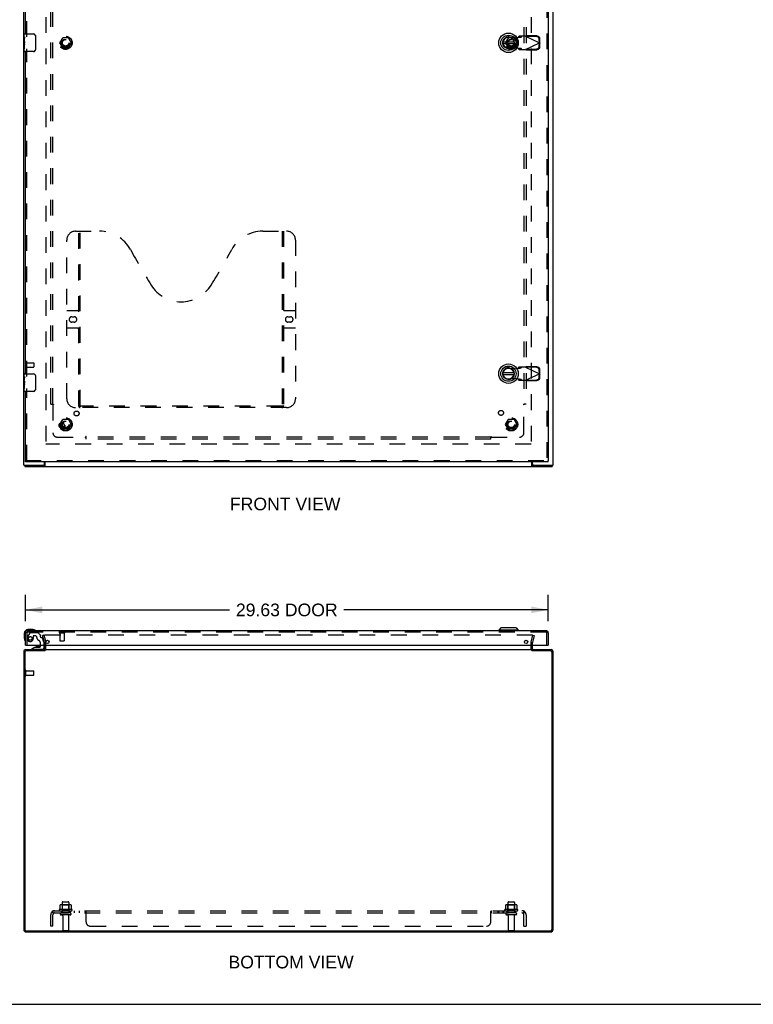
# Model space of a CAD drawing. Header units: inches. Extents: x 0 to 162, y 0 to 105.
# Tile 2 of 4: x 39 to 81, y 0 to 56. Entities that reach past the tile are written whole.
import ezdxf

# ---------------------------------------------------------------- set-up
doc = ezdxf.new("R2010")
doc.units = ezdxf.units.IN
doc.header["$LTSCALE"] = 8.904762
doc.header["$MEASUREMENT"] = 0
doc.linetypes.add('HIDDEN', pattern=[0.2, 0.1, -0.1])
doc.layers.get('0').update_dxf_attribs({"linetype": 'CONTINUOUS'})
for name, color, linetype in [('DEFAULT_2', 8, 'HIDDEN'), ('DIMENSIONS', 7, 'CONTINUOUS'), ('DOOR_ASSEMBLY', 7, 'CONTINUOUS'), ('SUBPANEL', 7, 'CONTINUOUS')]:
    doc.layers.add(name, color=color, linetype=linetype)
doc.styles.get("Standard").update_dxf_attribs({"font": 'arial.ttf'})
doc.dimstyles.new('DIMSTYLE_1', dxfattribs={"dimtxt": 0.714286, "dimasz": 0.952381, "dimexe": 0.09, "dimexo": 0.07, "dimgap": 0.0375, "dimtad": 0, "dimtih": 1, "dimtoh": 1, "dimzin": 4, "dimdsep": 46, "dimtxsty": 'Standard', "dimblk": '_FILLED', "dimblk1": '_FILLED', "dimblk2": '_FILLED', "dimcen": 0.09, "dimadec": 3, "dimazin": 1, "dimtfac": 1, "dimtdec": 3, "dimtofl": 0, "dimtmove": 0, "dimatfit": 3, "dimldrblk": '_FILLED', "dimfxl": 0, "dimtolj": 1, "dimtzin": 4, "dimarcsym": 0})

# ---------------------------------------------------------------- blocks, each defined once
blk = doc.blocks.new('_FILLED')
at = {"color": 0, "linetype": 'ByBlock'}
blk.add_solid([(0, 0), (-1, 0.2), (-1, -0.2)], dxfattribs=at)
blk = doc.blocks.new('*D5')
at = {"layer": 'DIMENSIONS', "color": 2, "linetype": 'Continuous'}
for p, q in [((39.704, 21.72), (39.704, 23.208)), ((69.329, 21.72), (69.329, 23.208)), ((39.704, 22.351), (51.278, 22.351)), ((69.329, 22.351), (57.755, 22.351))]:
    blk.add_line(p, q, dxfattribs=at)
at = {"layer": 'DIMENSIONS', "color": 2, "linetype": 'Continuous', "xscale": 0.9523809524, "yscale": 0.9523809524, "zscale": 0.9523809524, "rotation": 180}
blk.add_blockref('_FILLED', (39.704, 22.351), dxfattribs=at)
at = {"layer": 'DIMENSIONS', "color": 2, "linetype": 'Continuous', "xscale": 0.9523809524, "yscale": 0.9523809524, "zscale": 0.9523809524}
blk.add_blockref('_FILLED', (69.329, 22.351), dxfattribs=at)
at = {"layer": 'DIMENSIONS', "color": 2, "linetype": 'Continuous', "insert": (54.516, 22.708), "char_height": 0.7143, "width": 5.76208, "attachment_point": 2, "line_spacing_factor": 0.9}
blk.add_mtext('29.63 DOOR', dxfattribs=at)

msp = doc.modelspace()

# ---------------------------------------------------------------- linework, layer by layer
at = {"color": 3, "linetype": 'Continuous'}
for p, q in [((39.609, 30.561), (39.609, 78.411)), ((69.609, 30.561), (69.609, 78.411)), ((40.784, 30.621), (40.784, 30.736)), ((40.811, 30.736), (40.811, 30.517)), ((68.407, 30.517), (68.407, 30.736)), ((68.434, 30.621), (68.434, 30.736)), ((39.609, 30.561), (40.724, 30.561)), ((39.672, 30.486), (69.546, 30.486)), ((68.494, 30.561), (69.609, 30.561)), ((39.726, 20.103), (40.784, 20.103)), ((40.784, 20.145), (40.784, 20.346)), ((40.811, 20.103), (68.407, 20.103)), ((68.434, 20.145), (68.434, 20.346)), ((68.434, 20.103), (69.492, 20.103)), ((39.609, 19.986), (39.609, 4.239)), ((39.672, 19.96), (39.672, 4.246)), ((40.786, 20.04), (39.752, 20.04)), ((69.466, 20.04), (68.432, 20.04)), ((69.546, 4.246), (69.546, 19.96)), ((69.609, 4.239), (69.609, 19.986)), ((39.745, 4.103), (69.473, 4.103)), ((39.752, 4.166), (69.466, 4.166))]:
    msp.add_line(p, q, dxfattribs=at)
at = {"color": 7, "linetype": 'Continuous'}
for p, q in [((39.672, 30.561), (39.672, 30.486)), ((40.786, 30.561), (40.724, 30.561)), ((40.786, 30.561), (40.786, 30.486)), ((68.494, 30.561), (68.432, 30.561)), ((68.432, 30.561), (68.432, 30.486)), ((69.546, 30.561), (69.546, 30.486)), ((68.434, 20.04), (68.434, 20.103)), ((0, 0), (161.905, 0))]:
    msp.add_line(p, q, dxfattribs=at)
for points in [[(40.795, 30.566), (40.794, 30.565), (40.792, 30.564), (40.791, 30.563), (40.79, 30.562), (40.789, 30.562), (40.788, 30.561), (40.787, 30.561), (40.786, 30.561)], [(40.811, 30.572), (40.81, 30.572), (40.809, 30.573), (40.808, 30.573), (40.807, 30.573), (40.806, 30.573), (40.804, 30.572), (40.803, 30.572), (40.802, 30.571), (40.8, 30.57), (40.799, 30.57), (40.798, 30.569), (40.797, 30.568), (40.795, 30.566)], [(68.407, 30.572), (68.408, 30.572), (68.409, 30.573), (68.41, 30.573), (68.411, 30.573), (68.412, 30.573), (68.414, 30.572), (68.415, 30.572), (68.416, 30.571), (68.417, 30.57), (68.419, 30.57), (68.42, 30.569), (68.421, 30.568)], [(68.421, 30.568), (68.423, 30.566), (68.424, 30.565), (68.425, 30.564), (68.426, 30.563), (68.428, 30.562), (68.429, 30.562), (68.43, 30.561), (68.431, 30.561), (68.432, 30.561)]]:
    msp.add_lwpolyline(points, dxfattribs=at)
at = {"color": 3, "linetype": 'Continuous'}
for points in [[(40.811, 30.517), (40.81, 30.515), (40.808, 30.514), (40.807, 30.512), (40.806, 30.51), (40.804, 30.507), (40.803, 30.505), (40.802, 30.503), (40.801, 30.5), (40.799, 30.498), (40.798, 30.496), (40.797, 30.494), (40.796, 30.492), (40.794, 30.491), (40.793, 30.489), (40.791, 30.488), (40.79, 30.487), (40.789, 30.487), (40.788, 30.486), (40.787, 30.486), (40.786, 30.486)], [(68.407, 30.517), (68.408, 30.515), (68.41, 30.514), (68.411, 30.512), (68.412, 30.51), (68.413, 30.507), (68.415, 30.505), (68.416, 30.503), (68.417, 30.5), (68.419, 30.498), (68.42, 30.496), (68.421, 30.494), (68.422, 30.492), (68.424, 30.491), (68.425, 30.489), (68.426, 30.488), (68.428, 30.487), (68.429, 30.487), (68.43, 30.486), (68.431, 30.486), (68.432, 30.486)]]:
    msp.add_lwpolyline(points, dxfattribs=at)
for centre, radius, start, end in [((40.724, 30.621), 0.06, 270, 360), ((68.494, 30.621), 0.06, 180, 270), ((39.726, 19.986), 0.117, 90, 180), ((40.742, 20.145), 0.042, 270, 360), ((68.476, 20.145), 0.042, 180, 270), ((69.492, 19.986), 0.117, 0, 90), ((39.752, 19.96), 0.08, 90, 180), ((69.466, 19.96), 0.08, 0, 90), ((39.745, 4.239), 0.136, 180, 270), ((39.752, 4.246), 0.08, 180, 270), ((69.466, 4.246), 0.08, 270, 360), ((69.473, 4.239), 0.136, 270, 360)]:
    msp.add_arc(centre, radius, start, end, dxfattribs=at)
at = {"layer": 'DEFAULT_2', "color": 8, "linetype": 'HIDDEN'}
for p, q in [((40.859, 77.311), (40.859, 31.661)), ((68.359, 77.311), (68.359, 31.661)), ((41.666, 54.491), (41.821, 54.759)), ((42.138, 54.764), (41.829, 54.764)), ((42.147, 54.759), (42.301, 54.491)), ((66.916, 54.491), (67.071, 54.759)), ((67.388, 54.764), (67.079, 54.764)), ((67.397, 54.759), (67.551, 54.491)), ((41.821, 54.214), (41.666, 54.481)), ((42.138, 54.209), (41.829, 54.209)), ((42.301, 54.481), (42.147, 54.214)), ((67.071, 54.214), (66.916, 54.481)), ((67.388, 54.209), (67.079, 54.209)), ((67.551, 54.481), (67.397, 54.214)), ((39.684, 36.378), (39.684, 36.094)), ((39.727, 36.378), (39.727, 36.094)), ((39.727, 36.36), (40.174, 36.36)), ((40.184, 36.35), (40.184, 36.122)), ((39.727, 36.112), (40.174, 36.112)), ((41.666, 32.866), (41.821, 33.134)), ((42.138, 33.139), (41.829, 33.139)), ((42.147, 33.134), (42.301, 32.866)), ((66.916, 32.866), (67.071, 33.134)), ((67.388, 33.139), (67.079, 33.139)), ((67.397, 33.134), (67.551, 32.866)), ((41.821, 32.589), (41.666, 32.856)), ((42.138, 32.584), (41.829, 32.584)), ((42.301, 32.856), (42.147, 32.589)), ((67.071, 32.589), (66.916, 32.856)), ((67.388, 32.584), (67.079, 32.584)), ((67.551, 32.856), (67.397, 32.589)), ((68.357, 31.736), (40.861, 31.736)), ((40.752, 20.915), (40.68, 20.896)), ((40.783, 20.51), (40.68, 20.896)), ((40.752, 20.915), (40.856, 20.529)), ((68.434, 20.915), (40.784, 20.915)), ((68.362, 20.529), (68.466, 20.915)), ((68.538, 20.896), (68.435, 20.51)), ((68.466, 20.915), (68.538, 20.896)), ((40.784, 20.346), (40.784, 20.503)), ((40.859, 20.145), (40.859, 20.503)), ((68.359, 20.145), (68.359, 20.503)), ((68.434, 20.346), (68.434, 20.503)), ((39.684, 18.636), (39.684, 18.92)), ((39.727, 18.636), (39.727, 18.92)), ((39.727, 18.902), (40.174, 18.902)), ((39.727, 18.654), (40.174, 18.654)), ((40.184, 18.664), (40.184, 18.892)), ((41.665, 5.618), (41.665, 5.399)), ((42.24, 5.639), (41.728, 5.639)), ((41.8, 5.619), (41.78, 5.639)), ((41.796, 5.773), (41.796, 5.178)), ((41.8, 5.323), (41.8, 5.619)), ((42.167, 5.619), (41.8, 5.619)), ((41.826, 5.803), (42.141, 5.803)), ((42.167, 5.619), (42.187, 5.639)), ((42.167, 5.323), (42.167, 5.619)), ((42.171, 5.773), (42.171, 5.178)), ((42.303, 5.618), (42.303, 5.399)), ((66.915, 5.618), (66.915, 5.399)), ((67.49, 5.639), (66.978, 5.639)), ((67.05, 5.619), (67.03, 5.639)), ((67.046, 5.773), (67.046, 5.178)), ((67.417, 5.619), (67.05, 5.619)), ((67.05, 5.323), (67.05, 5.619)), ((67.076, 5.803), (67.391, 5.803)), ((67.417, 5.619), (67.437, 5.639)), ((67.417, 5.323), (67.417, 5.619)), ((67.421, 5.773), (67.421, 5.178)), ((67.553, 5.618), (67.553, 5.399)), ((42.34, 5.373), (41.628, 5.373)), ((41.65, 5.303), (42.318, 5.303)), ((42.241, 5.178), (41.726, 5.178)), ((42.241, 5.068), (41.726, 5.068)), ((41.8, 5.323), (41.78, 5.303)), ((42.167, 5.323), (41.8, 5.323)), ((42.167, 5.323), (42.187, 5.303)), ((67.59, 5.373), (66.878, 5.373)), ((66.9, 5.303), (67.568, 5.303)), ((67.491, 5.178), (66.976, 5.178)), ((67.491, 5.068), (66.976, 5.068)), ((67.05, 5.323), (67.03, 5.303)), ((67.417, 5.323), (67.05, 5.323)), ((67.417, 5.323), (67.437, 5.303)), ((41.819, 5.005), (41.819, 4.208)), ((42.149, 5.005), (42.149, 4.208)), ((67.069, 5.005), (67.069, 4.208)), ((67.399, 5.005), (67.399, 4.208)), ((41.849, 4.178), (42.119, 4.178)), ((67.099, 4.178), (67.369, 4.178))]:
    msp.add_line(p, q, dxfattribs=at)
for points in [[(40.784, 20.915), (40.782, 20.915), (40.78, 20.915), (40.778, 20.915), (40.776, 20.914), (40.775, 20.913), (40.773, 20.913), (40.772, 20.912), (40.77, 20.911), (40.769, 20.909), (40.768, 20.908), (40.767, 20.907), (40.766, 20.905), (40.765, 20.903), (40.764, 20.902), (40.764, 20.9), (40.764, 20.898), (40.764, 20.897), (40.764, 20.896)], [(40.764, 20.896), (40.764, 20.895), (40.764, 20.893), (40.764, 20.891)], [(68.452, 20.905), (68.451, 20.907), (68.45, 20.908), (68.449, 20.909), (68.448, 20.911), (68.446, 20.912), (68.445, 20.913), (68.443, 20.913), (68.441, 20.914), (68.44, 20.915), (68.438, 20.915), (68.436, 20.915), (68.434, 20.915)], [(68.452, 20.905), (68.453, 20.903), (68.453, 20.902), (68.454, 20.9), (68.454, 20.898), (68.454, 20.897), (68.454, 20.896)], [(68.454, 20.896), (68.454, 20.895), (68.454, 20.893), (68.454, 20.891)], [(41.671, 5.627), (41.67, 5.626), (41.668, 5.625), (41.667, 5.624), (41.666, 5.622), (41.666, 5.621), (41.665, 5.619), (41.665, 5.618)], [(42.297, 5.627), (42.298, 5.626), (42.3, 5.625), (42.301, 5.624), (42.302, 5.622), (42.302, 5.621), (42.303, 5.619), (42.303, 5.618)], [(66.921, 5.627), (66.92, 5.626), (66.918, 5.625), (66.917, 5.624), (66.916, 5.622), (66.916, 5.621), (66.915, 5.619), (66.915, 5.618)], [(67.547, 5.627), (67.548, 5.626), (67.55, 5.625), (67.551, 5.624), (67.552, 5.622), (67.552, 5.621), (67.553, 5.619), (67.553, 5.618)], [(41.665, 5.399), (41.665, 5.398), (41.665, 5.397), (41.664, 5.396), (41.664, 5.395), (41.664, 5.394), (41.663, 5.394), (41.663, 5.393), (41.663, 5.393), (41.662, 5.393), (41.662, 5.392), (41.662, 5.392), (41.661, 5.392), (41.661, 5.391), (41.661, 5.391), (41.661, 5.391), (41.66, 5.391), (41.66, 5.391), (41.66, 5.391)], [(42.308, 5.391), (42.308, 5.391), (42.308, 5.391), (42.307, 5.391), (42.307, 5.391), (42.307, 5.391), (42.306, 5.392), (42.306, 5.392), (42.306, 5.392), (42.305, 5.393), (42.305, 5.393), (42.305, 5.393), (42.304, 5.394), (42.304, 5.394), (42.304, 5.395), (42.303, 5.396), (42.303, 5.397), (42.303, 5.398), (42.303, 5.399)], [(66.915, 5.399), (66.915, 5.398), (66.915, 5.397), (66.914, 5.396), (66.914, 5.395), (66.914, 5.394), (66.913, 5.394), (66.913, 5.393), (66.913, 5.393), (66.912, 5.393), (66.912, 5.392), (66.912, 5.392), (66.911, 5.392), (66.911, 5.391), (66.911, 5.391), (66.911, 5.391), (66.91, 5.391), (66.91, 5.391), (66.91, 5.391)], [(67.558, 5.391), (67.558, 5.391), (67.558, 5.391), (67.557, 5.391), (67.557, 5.391), (67.557, 5.391), (67.556, 5.392), (67.556, 5.392), (67.556, 5.392), (67.555, 5.393), (67.555, 5.393), (67.555, 5.393), (67.554, 5.394), (67.554, 5.394), (67.554, 5.395), (67.553, 5.396), (67.553, 5.397), (67.553, 5.398), (67.553, 5.399)]]:
    msp.add_lwpolyline(points, dxfattribs=at)
for centre, radius in [((41.984, 54.486), 0.372), ((41.984, 54.486), 0.356), ((41.984, 54.486), 0.204), ((67.234, 54.486), 0.372), ((67.234, 54.486), 0.356), ((67.234, 54.486), 0.204), ((41.984, 54.486), 0.183), ((67.234, 54.486), 0.183), ((41.984, 32.861), 0.372), ((41.984, 32.861), 0.356), ((41.984, 32.861), 0.204), ((41.984, 32.861), 0.183), ((67.234, 32.861), 0.372), ((67.234, 32.861), 0.356), ((67.234, 32.861), 0.204), ((67.234, 32.861), 0.183)]:
    msp.add_circle(centre, radius, dxfattribs=at)
for centre, radius, start, end in [((41.829, 54.754), 0.01, 90.0113, 149.988), ((42.138, 54.754), 0.01, 30.0108, 89.9876), ((67.079, 54.754), 0.01, 90.0113, 149.988), ((67.388, 54.754), 0.01, 30.0108, 89.9876), ((41.675, 54.486), 0.01, 150.0117, 209.9873), ((41.829, 54.219), 0.01, 210.0108, 269.9876), ((42.138, 54.219), 0.01, 270.0113, 329.988), ((42.293, 54.486), 0.01, 330.0117, 29.9873), ((66.925, 54.486), 0.01, 150.0117, 209.9873), ((67.079, 54.219), 0.01, 210.0108, 269.9876), ((67.388, 54.219), 0.01, 270.0113, 329.988), ((67.543, 54.486), 0.01, 330.0117, 29.9873), ((39.705, 36.378), 0.0215, 0, 180), ((40.174, 36.35), 0.01, 0, 90), ((39.705, 36.094), 0.0215, 180, 360), ((40.174, 36.122), 0.01, 270, 360), ((41.829, 33.129), 0.01, 90.0113, 149.988), ((42.138, 33.129), 0.01, 30.0108, 89.9876), ((67.079, 33.129), 0.01, 90.0113, 149.988), ((67.388, 33.129), 0.01, 30.0108, 89.9876), ((41.675, 32.861), 0.01, 150.0117, 209.9873), ((41.829, 32.594), 0.01, 210.0108, 269.9876), ((42.138, 32.594), 0.01, 270.0113, 329.988), ((42.293, 32.861), 0.01, 330.0117, 29.9873), ((66.925, 32.861), 0.01, 150.0117, 209.9873), ((67.079, 32.594), 0.01, 210.0108, 269.9876), ((67.388, 32.594), 0.01, 270.0113, 329.988), ((67.543, 32.861), 0.01, 330.0117, 29.9873), ((40.759, 20.503), 0.025, 0, 15), ((40.742, 20.145), 0.117, 303.0998, 360), ((40.759, 20.503), 0.1, 0, 15), ((68.459, 20.503), 0.1, 165, 180), ((68.476, 20.145), 0.117, 180, 236.9002), ((68.459, 20.503), 0.025, 165, 180), ((39.705, 18.92), 0.0215, 360, 180), ((39.705, 18.636), 0.0215, 180, 0), ((40.174, 18.892), 0.01, 360, 90), ((40.174, 18.664), 0.01, 270, 0), ((41.728, 5.498), 0.141, 90, 113.95), ((41.826, 5.773), 0.03, 90, 180), ((42.141, 5.773), 0.03, 0, 90), ((42.24, 5.498), 0.141, 66.05, 90), ((66.978, 5.498), 0.141, 90, 113.95), ((67.076, 5.773), 0.03, 90, 180), ((67.391, 5.773), 0.03, 0, 90), ((67.49, 5.498), 0.141, 66.05, 90), ((41.65, 5.341), 0.0384, 124.4497, 270), ((41.984, 4.773), 0.698, 117.6814, 120.6631), ((41.726, 5.123), 0.055, 90, 270), ((41.756, 5.005), 0.0625, 0, 90), ((42.211, 5.005), 0.0625, 90, 180), ((42.241, 5.123), 0.055, 270, 90), ((41.984, 4.773), 0.698, 59.3369, 62.3186), ((42.318, 5.341), 0.0384, 270, 55.5503), ((66.9, 5.341), 0.0384, 124.4497, 270), ((67.234, 4.773), 0.698, 117.6814, 120.6631), ((66.976, 5.123), 0.055, 90, 270), ((67.006, 5.005), 0.0625, 0, 90), ((67.461, 5.005), 0.0625, 90, 180), ((67.491, 5.123), 0.055, 270, 90), ((67.234, 4.773), 0.698, 59.3369, 62.3186), ((67.568, 5.341), 0.0384, 270, 55.5503), ((41.849, 4.208), 0.03, 180, 270), ((42.119, 4.208), 0.03, 270, 360), ((67.099, 4.208), 0.03, 180, 270), ((67.369, 4.208), 0.03, 270, 360)]:
    msp.add_arc(centre, radius, start, end, dxfattribs=at)
at = {"layer": 'DOOR_ASSEMBLY', "color": 8, "linetype": 'HIDDEN'}
for p, q in [((69.254, 78.161), (69.254, 30.811)), ((39.779, 54.831), (39.779, 73.391)), ((67.139, 54.815), (67.433, 54.762)), ((67.433, 54.762), (67.63, 54.8)), ((67.63, 54.8), (67.662, 54.802)), ((67.676, 54.86), (67.634, 54.814)), ((67.634, 54.814), (67.789, 54.814)), ((68.049, 54.86), (67.676, 54.86)), ((67.789, 54.814), (67.831, 54.86)), ((68.049, 54.86), (68.837, 54.486)), ((68.078, 54.847), (68.097, 54.888)), ((68.668, 54.837), (68.078, 54.847)), ((68.688, 54.878), (68.097, 54.888)), ((68.83, 54.489), (68.827, 54.682)), ((68.85, 54.531), (68.847, 54.724)), ((39.779, 35.581), (39.779, 54.141)), ((67.433, 54.211), (67.139, 54.157)), ((67.63, 54.173), (67.433, 54.211)), ((67.789, 54.158), (67.634, 54.158)), ((67.634, 54.158), (67.676, 54.112)), ((67.831, 54.112), (67.789, 54.158)), ((68.049, 54.112), (68.837, 54.486)), ((68.078, 54.126), (68.668, 54.136)), ((68.097, 54.084), (68.078, 54.126)), ((68.827, 54.29), (68.83, 54.483)), ((68.85, 54.531), (68.83, 54.489)), ((68.83, 54.483), (68.85, 54.441)), ((68.841, 54.501), (68.837, 54.486)), ((68.837, 54.486), (68.841, 54.471)), ((68.846, 54.516), (68.841, 54.501)), ((68.841, 54.471), (68.846, 54.456)), ((68.85, 54.531), (68.846, 54.516)), ((68.846, 54.456), (68.85, 54.441)), ((68.847, 54.249), (68.85, 54.441)), ((67.676, 54.112), (68.049, 54.112)), ((68.065, 54.103), (68.049, 54.112)), ((68.097, 54.084), (68.688, 54.094)), ((42.549, 43.811), (43.904, 43.811)), ((42.724, 33.901), (42.724, 43.811)), ((42.804, 33.931), (42.804, 43.811)), ((53.154, 43.811), (54.509, 43.811)), ((54.254, 43.811), (54.254, 33.931)), ((54.334, 43.811), (54.334, 33.901)), ((42.049, 34.311), (42.049, 43.311)), ((55.009, 43.311), (55.009, 34.311)), ((42.049, 39.311), (42.684, 39.311)), ((54.374, 39.311), (55.009, 39.311)), ((42.335, 38.961), (42.472, 38.961)), ((42.472, 38.661), (42.335, 38.661)), ((54.585, 38.961), (54.722, 38.961)), ((54.722, 38.661), (54.585, 38.661)), ((42.684, 38.311), (42.049, 38.311)), ((55.009, 38.311), (54.374, 38.311)), ((67.139, 36.065), (67.433, 36.012)), ((67.433, 36.012), (67.63, 36.05)), ((67.63, 36.05), (67.662, 36.052)), ((67.676, 36.11), (67.634, 36.064)), ((67.634, 36.064), (67.789, 36.064)), ((68.049, 36.11), (67.676, 36.11)), ((67.789, 36.064), (67.831, 36.11)), ((68.049, 36.11), (68.837, 35.736)), ((68.049, 35.362), (68.837, 35.736)), ((68.078, 36.097), (68.097, 36.138)), ((68.668, 36.087), (68.078, 36.097)), ((68.688, 36.128), (68.097, 36.138)), ((68.83, 35.739), (68.827, 35.932)), ((68.827, 35.54), (68.83, 35.733)), ((68.85, 35.781), (68.83, 35.739)), ((68.83, 35.733), (68.85, 35.691)), ((68.841, 35.751), (68.837, 35.736)), ((68.837, 35.736), (68.841, 35.721)), ((68.846, 35.766), (68.841, 35.751)), ((68.841, 35.721), (68.846, 35.706)), ((68.85, 35.781), (68.846, 35.766)), ((68.85, 35.781), (68.847, 35.974)), ((67.433, 35.461), (67.139, 35.407)), ((67.63, 35.423), (67.433, 35.461)), ((67.789, 35.408), (67.634, 35.408)), ((67.634, 35.408), (67.676, 35.362)), ((67.676, 35.362), (68.049, 35.362)), ((67.831, 35.362), (67.789, 35.408)), ((68.065, 35.353), (68.049, 35.362)), ((68.078, 35.376), (68.668, 35.386)), ((68.097, 35.334), (68.078, 35.376)), ((68.097, 35.334), (68.688, 35.344)), ((68.846, 35.706), (68.85, 35.691)), ((68.847, 35.499), (68.85, 35.691)), ((39.779, 30.811), (39.779, 34.891)), ((54.509, 33.811), (42.549, 33.811)), ((54.25, 33.891), (42.808, 33.891)), ((39.704, 30.811), (69.329, 30.811)), ((39.779, 21.054), (39.779, 20.346)), ((69.212, 21.096), (39.821, 21.096)), ((39.964, 21.052), (39.83, 20.819)), ((39.99, 21.067), (40.403, 21.067)), ((40.151, 20.866), (40.151, 20.733)), ((40.261, 20.882), (40.167, 20.882)), ((40.539, 20.943), (40.424, 21.058)), ((40.545, 20.929), (40.545, 20.851)), ((40.604, 20.792), (40.648, 20.792)), ((40.747, 20.513), (40.678, 20.769)), ((41.637, 21.053), (41.921, 21.053)), ((41.655, 21.053), (41.655, 20.606)), ((41.903, 21.053), (41.903, 20.606)), ((69.254, 20.346), (69.254, 21.054)), ((40.668, 20.103), (40.078, 20.103)), ((40.562, 20.346), (40.562, 20.456)), ((40.747, 20.513), (40.747, 20.346)), ((41.665, 20.596), (41.893, 20.596))]:
    msp.add_line(p, q, dxfattribs=at)
at = {"layer": 'DOOR_ASSEMBLY', "color": 3, "linetype": 'Continuous'}
for p, q in [((69.329, 78.161), (69.329, 30.811)), ((39.704, 54.986), (39.704, 73.236)), ((39.704, 35.736), (39.704, 53.986)), ((39.704, 30.811), (39.704, 34.736)), ((69.329, 30.736), (39.704, 30.736)), ((39.704, 20.346), (39.704, 21.054)), ((69.212, 21.171), (39.821, 21.171)), ((69.329, 21.054), (69.329, 20.346)), ((39.719, 20.346), (69.314, 20.346))]:
    msp.add_line(p, q, dxfattribs=at)
at = {"layer": 'DOOR_ASSEMBLY', "color": 7, "linetype": 'Continuous'}
for p, q in [((39.644, 54.827), (39.644, 54.971)), ((39.644, 54.571), (39.644, 54.824)), ((39.653, 54.769), (39.644, 54.769)), ((39.654, 54.601), (39.654, 54.758)), ((39.659, 54.986), (40.169, 54.986)), ((40.269, 54.886), (40.269, 54.086)), ((39.644, 54.601), (39.654, 54.601)), ((39.644, 54.001), (39.644, 54.569)), ((39.647, 54.538), (39.644, 54.538)), ((39.644, 54.407), (39.653, 54.407)), ((39.644, 54.371), (39.654, 54.371)), ((39.644, 54.308), (39.654, 54.308)), ((39.644, 54.14), (39.654, 54.14)), ((39.654, 54.418), (39.654, 54.471)), ((39.654, 54.14), (39.654, 54.371)), ((67.391, 54.526), (66.766, 54.526)), ((66.766, 54.447), (67.391, 54.447)), ((40.169, 53.986), (39.659, 53.986)), ((39.644, 35.577), (39.644, 35.721)), ((39.659, 35.736), (40.169, 35.736)), ((67.391, 35.776), (66.766, 35.776)), ((39.644, 35.321), (39.644, 35.574)), ((39.653, 35.519), (39.644, 35.519)), ((39.644, 35.351), (39.654, 35.351)), ((39.644, 34.751), (39.644, 35.319)), ((39.647, 35.288), (39.644, 35.288)), ((39.644, 35.157), (39.653, 35.157)), ((39.654, 35.351), (39.654, 35.508)), ((39.654, 35.168), (39.654, 35.221)), ((40.269, 35.636), (40.269, 34.836)), ((66.766, 35.697), (67.391, 35.697)), ((39.644, 35.121), (39.654, 35.121)), ((39.644, 35.058), (39.654, 35.058)), ((39.644, 34.89), (39.654, 34.89)), ((39.654, 34.89), (39.654, 35.121)), ((40.169, 34.736), (39.659, 34.736)), ((39.704, 30.736), (39.704, 30.811)), ((69.329, 30.736), (69.329, 30.811)), ((40.133, 21.231), (39.844, 21.231)), ((40.171, 21.228), (40.133, 21.231)), ((66.646, 21.328), (66.528, 21.21)), ((67.63, 21.21), (66.528, 21.21)), ((66.528, 21.21), (66.528, 21.171)), ((67.512, 21.328), (66.646, 21.328)), ((67.512, 21.328), (67.63, 21.21)), ((67.63, 21.21), (67.63, 21.171)), ((39.644, 21.031), (39.644, 20.741)), ((39.644, 20.741), (39.647, 20.704)), ((39.719, 20.346), (39.704, 20.346)), ((40.254, 20.241), (40.078, 20.142)), ((40.078, 20.103), (40.078, 20.142)), ((40.254, 20.241), (40.531, 20.241)), ((40.412, 20.257), (40.342, 20.257)), ((40.482, 20.257), (40.412, 20.257)), ((40.562, 20.272), (40.562, 20.346)), ((40.747, 20.346), (40.747, 20.182)), ((69.314, 20.346), (69.329, 20.346))]:
    msp.add_line(p, q, dxfattribs=at)
for points in [[(39.644, 54.827), (39.644, 54.824), (39.645, 54.82), (39.646, 54.814), (39.647, 54.808), (39.648, 54.801), (39.649, 54.794), (39.651, 54.785), (39.652, 54.777), (39.653, 54.767), (39.654, 54.758)], [(40.262, 54.922), (40.264, 54.917), (40.266, 54.911), (40.267, 54.905), (40.268, 54.899), (40.269, 54.892), (40.269, 54.886)], [(39.644, 54.571), (39.644, 54.564), (39.645, 54.556), (39.646, 54.548), (39.647, 54.539), (39.649, 54.521)], [(39.649, 54.521), (39.65, 54.512), (39.651, 54.503), (39.652, 54.495), (39.653, 54.486), (39.653, 54.478), (39.654, 54.471)], [(39.654, 54.418), (39.654, 54.411), (39.653, 54.405), (39.653, 54.399), (39.652, 54.393), (39.651, 54.387), (39.651, 54.382)], [(40.269, 54.086), (40.269, 54.08), (40.268, 54.074), (40.267, 54.067), (40.266, 54.061), (40.264, 54.056), (40.262, 54.05)], [(39.644, 35.577), (39.644, 35.574), (39.645, 35.57), (39.646, 35.564), (39.647, 35.558), (39.648, 35.551), (39.649, 35.544), (39.651, 35.535), (39.652, 35.527), (39.653, 35.517), (39.654, 35.508)], [(39.644, 35.321), (39.644, 35.314), (39.645, 35.306), (39.646, 35.298), (39.647, 35.289), (39.649, 35.271)], [(39.649, 35.271), (39.65, 35.262), (39.651, 35.253), (39.652, 35.245), (39.653, 35.236), (39.653, 35.228), (39.654, 35.221)], [(39.654, 35.168), (39.654, 35.161), (39.653, 35.155), (39.653, 35.149), (39.652, 35.143), (39.651, 35.137), (39.651, 35.132)], [(40.262, 35.672), (40.264, 35.667), (40.266, 35.661), (40.267, 35.655), (40.268, 35.649), (40.269, 35.642), (40.269, 35.636)], [(40.269, 34.836), (40.269, 34.83), (40.268, 34.824), (40.267, 34.817), (40.266, 34.811), (40.264, 34.806), (40.262, 34.8)]]:
    msp.add_lwpolyline(points, dxfattribs=at)
at = {"layer": 'DOOR_ASSEMBLY', "color": 8, "linetype": 'HIDDEN'}
for points in [[(67.634, 54.814), (67.634, 54.812), (67.633, 54.809), (67.633, 54.807), (67.632, 54.804), (67.631, 54.802), (67.63, 54.8)], [(67.662, 54.802), (67.678, 54.803), (67.693, 54.804), (67.707, 54.805), (67.721, 54.806), (67.734, 54.807), (67.746, 54.808), (67.756, 54.809), (67.766, 54.81), (67.774, 54.811), (67.78, 54.812), (67.786, 54.813), (67.789, 54.814)], [(68.049, 54.86), (68.065, 54.87), (68.074, 54.874), (68.082, 54.879), (68.089, 54.884), (68.097, 54.888)], [(68.827, 54.682), (68.826, 54.697), (68.823, 54.712), (68.819, 54.726), (68.814, 54.74), (68.807, 54.754), (68.799, 54.767), (68.79, 54.779), (68.779, 54.79), (68.768, 54.8), (68.755, 54.81), (68.742, 54.817), (68.728, 54.824), (68.714, 54.829), (68.699, 54.833), (68.684, 54.836), (68.668, 54.837)], [(68.688, 54.878), (68.703, 54.877), (68.718, 54.875), (68.733, 54.871), (68.748, 54.866), (68.762, 54.859), (68.775, 54.851), (68.788, 54.842), (68.799, 54.832), (68.81, 54.821), (68.819, 54.809), (68.827, 54.796), (68.834, 54.782), (68.839, 54.768), (68.843, 54.753), (68.846, 54.739), (68.847, 54.724)], [(67.789, 54.158), (67.786, 54.159), (67.78, 54.16), (67.774, 54.161), (67.766, 54.162), (67.756, 54.163), (67.746, 54.164), (67.734, 54.165), (67.721, 54.166), (67.707, 54.167), (67.693, 54.169), (67.678, 54.17), (67.662, 54.171), (67.63, 54.173)], [(67.63, 54.173), (67.631, 54.17), (67.632, 54.168), (67.633, 54.165), (67.633, 54.163), (67.634, 54.161), (67.634, 54.158)], [(68.668, 54.136), (68.684, 54.137), (68.699, 54.139), (68.714, 54.143), (68.728, 54.148), (68.742, 54.155), (68.755, 54.163), (68.768, 54.172), (68.779, 54.182), (68.79, 54.193), (68.799, 54.205), (68.807, 54.218), (68.814, 54.232), (68.819, 54.246), (68.823, 54.26), (68.826, 54.275), (68.827, 54.29)], [(68.847, 54.249), (68.846, 54.234), (68.843, 54.219), (68.839, 54.204), (68.834, 54.19), (68.827, 54.177), (68.819, 54.164), (68.81, 54.152), (68.799, 54.14), (68.788, 54.13), (68.775, 54.121), (68.762, 54.113), (68.748, 54.107), (68.733, 54.101), (68.718, 54.097), (68.703, 54.095), (68.688, 54.094)], [(68.097, 54.084), (68.089, 54.088), (68.082, 54.093), (68.074, 54.098), (68.065, 54.103)], [(67.634, 36.064), (67.634, 36.062), (67.633, 36.059), (67.633, 36.057), (67.632, 36.054), (67.631, 36.052), (67.63, 36.05)], [(67.662, 36.052), (67.678, 36.053), (67.693, 36.054), (67.707, 36.055), (67.721, 36.056), (67.734, 36.057), (67.746, 36.058), (67.756, 36.059), (67.766, 36.06), (67.774, 36.061), (67.78, 36.062), (67.786, 36.063), (67.789, 36.064)], [(68.049, 36.11), (68.065, 36.12), (68.074, 36.124), (68.082, 36.129), (68.089, 36.134), (68.097, 36.138)], [(68.827, 35.932), (68.826, 35.947), (68.823, 35.962), (68.819, 35.976), (68.814, 35.99), (68.807, 36.004), (68.799, 36.017), (68.79, 36.029), (68.779, 36.04), (68.768, 36.05), (68.755, 36.06), (68.742, 36.067), (68.728, 36.074), (68.714, 36.079), (68.699, 36.083), (68.684, 36.086), (68.668, 36.087)], [(68.688, 36.128), (68.703, 36.127), (68.718, 36.125), (68.733, 36.121), (68.748, 36.116), (68.762, 36.109), (68.775, 36.101), (68.788, 36.092), (68.799, 36.082), (68.81, 36.071), (68.819, 36.059), (68.827, 36.046), (68.834, 36.032), (68.839, 36.018), (68.843, 36.003), (68.846, 35.989), (68.847, 35.974)], [(67.789, 35.408), (67.786, 35.409), (67.78, 35.41), (67.774, 35.411), (67.766, 35.412), (67.756, 35.413), (67.746, 35.414), (67.734, 35.415), (67.721, 35.416), (67.707, 35.417), (67.693, 35.419), (67.678, 35.42), (67.662, 35.421), (67.63, 35.423)], [(67.63, 35.423), (67.631, 35.42), (67.632, 35.418), (67.633, 35.415), (67.633, 35.413), (67.634, 35.411), (67.634, 35.408)], [(68.097, 35.334), (68.089, 35.338), (68.082, 35.343), (68.074, 35.348), (68.065, 35.353)], [(68.668, 35.386), (68.684, 35.387), (68.699, 35.389), (68.714, 35.393), (68.728, 35.398), (68.742, 35.405), (68.755, 35.413), (68.768, 35.422), (68.779, 35.432), (68.79, 35.443), (68.799, 35.455), (68.807, 35.468), (68.814, 35.482), (68.819, 35.496), (68.823, 35.51), (68.826, 35.525), (68.827, 35.54)], [(68.847, 35.499), (68.846, 35.484), (68.843, 35.469), (68.839, 35.454), (68.834, 35.44), (68.827, 35.427), (68.819, 35.414), (68.81, 35.402), (68.799, 35.39), (68.788, 35.38), (68.775, 35.371), (68.762, 35.363), (68.748, 35.357), (68.733, 35.351), (68.718, 35.347), (68.703, 35.345), (68.688, 35.344)], [(42.714, 33.931), (42.73, 33.92), (42.746, 33.911), (42.762, 33.903), (42.777, 33.896), (42.793, 33.893), (42.808, 33.891)], [(54.25, 33.891), (54.265, 33.893), (54.28, 33.896), (54.296, 33.903), (54.312, 33.911), (54.328, 33.92), (54.344, 33.931)]]:
    msp.add_lwpolyline(points, dxfattribs=at)
at = {"layer": 'DOOR_ASSEMBLY', "color": 7, "linetype": 'Continuous'}
for centre, radius in [((67.079, 54.486), 0.551), ((67.079, 54.486), 0.433), ((67.079, 54.486), 0.329), ((67.079, 54.486), 0.317), ((67.079, 35.736), 0.551), ((67.079, 35.736), 0.433), ((67.079, 35.736), 0.329), ((67.079, 35.736), 0.317)]:
    msp.add_circle(centre, radius, dxfattribs=at)
at = {"layer": 'DOOR_ASSEMBLY', "color": 8, "linetype": 'HIDDEN'}
for centre, radius in [((41.779, 32.811), 0.164), ((41.779, 32.811), 0.124), ((39.979, 20.733), 0.103)]:
    msp.add_circle(centre, radius, dxfattribs=at)
at = {"layer": 'DOOR_ASSEMBLY', "color": 3, "linetype": 'Continuous'}
for centre in [(40.954, 20.534), (68.079, 20.534)]:
    msp.add_circle(centre, 0.094, dxfattribs=at)
at = {"layer": 'DOOR_ASSEMBLY', "color": 7, "linetype": 'Continuous'}
for centre, radius, start, end in [((39.659, 54.971), 0.015, 90, 180), ((40.169, 54.886), 0.1, 21.1999, 90), ((67.079, 54.486), 0.315, 10.0787, 349.9213), ((39.659, 54.001), 0.015, 180, 270), ((40.169, 54.086), 0.1, 270, 338.7946), ((39.659, 35.721), 0.015, 90, 180), ((40.169, 35.636), 0.1, 21.1999, 90), ((67.079, 35.736), 0.315, 10.0787, 349.9213), ((39.659, 34.751), 0.015, 180, 270), ((40.169, 34.836), 0.1, 270, 338.7946), ((39.844, 21.031), 0.2, 90, 180), ((40.133, 20.981), 0.25, 59.1101, 90), ((39.894, 20.741), 0.25, 180, 210.8899), ((40.254, 21.186), 0.015, 270, 353.6204), ((40.254, 21.182), 0.015, 6.3796, 59.1101), ((39.692, 20.621), 0.015, 210.8899, 263.6204), ((39.689, 20.621), 0.015, 276.3796, 360), ((40.342, 20.167), 0.09, 90, 125.1877), ((40.482, 20.167), 0.09, 55.0768, 90), ((40.531, 20.272), 0.031, 270, 360), ((40.668, 20.182), 0.079, 270, 360)]:
    msp.add_arc(centre, radius, start, end, dxfattribs=at)
at = {"layer": 'DOOR_ASSEMBLY', "color": 8, "linetype": 'HIDDEN'}
for centre, radius, start, end in [((67.079, 54.486), 0.335, 79.673, 280.327), ((42.549, 43.311), 0.5, 90, 180), ((43.904, 41.811), 2, 28.4813, 90), ((53.154, 41.811), 2, 90, 151.5187), ((54.509, 43.311), 0.5, 0, 90), ((80.212, 61.509), 39.307, 208.4813, 211.8705), ((16.846, 61.509), 39.307, 328.1295, 331.5187), ((48.529, 41.811), 2, 211.8705, 328.1295), ((42.684, 39.351), 0.04, 270, 360), ((54.374, 39.351), 0.04, 180, 270), ((42.335, 38.811), 0.15, 90, 270), ((42.472, 38.811), 0.15, 270, 90), ((54.585, 38.811), 0.15, 90, 270), ((54.722, 38.811), 0.15, 270, 90), ((42.684, 38.271), 0.04, 0, 90), ((54.374, 38.271), 0.04, 90, 180), ((67.079, 35.736), 0.335, 79.673, 280.327), ((42.549, 34.311), 0.5, 180, 270), ((54.509, 34.311), 0.5, 270, 360), ((42.814, 33.901), 0.09, 180, 270), ((42.844, 33.931), 0.04, 180, 270), ((54.214, 33.931), 0.04, 270, 360), ((54.244, 33.901), 0.09, 270, 360), ((39.821, 21.054), 0.042, 90, 180), ((39.979, 20.733), 0.172, 150, 360), ((39.99, 21.037), 0.03, 90, 150), ((40.167, 20.866), 0.016, 90, 180), ((40.261, 20.792), 0.09, 0, 90), ((40.536, 20.792), 0.185, 180, 244.2582), ((40.403, 21.037), 0.03, 45, 90), ((40.525, 20.929), 0.02, 0, 45), ((40.604, 20.851), 0.059, 180, 270), ((40.648, 20.761), 0.031, 15, 90), ((41.637, 21.074), 0.0215, 90, 270), ((41.921, 21.074), 0.0215, 270, 90), ((69.212, 21.054), 0.042, 0, 90), ((40.374, 20.456), 0.188, 0, 64.2582), ((41.665, 20.606), 0.01, 180, 270), ((41.893, 20.606), 0.01, 270, 360)]:
    msp.add_arc(centre, radius, start, end, dxfattribs=at)
at = {"layer": 'DOOR_ASSEMBLY', "color": 3, "linetype": 'Continuous'}
for centre, start, end in [((39.821, 21.054), 90, 180), ((69.212, 21.054), 0, 90)]:
    msp.add_arc(centre, 0.117, start, end, dxfattribs=at)
at = {"layer": 'DOOR_ASSEMBLY', "color": 7, "linetype": 'Continuous'}
for centre, start_param, end_param in [((39.844, 54.404), -3.141593, -2.879776), ((39.844, 35.154), 3.141593, 3.403409)]:
    msp.add_ellipse(centre, major_axis=(0.2, 0), ratio=0.432808, start_param=start_param, end_param=end_param, dxfattribs=at)
at = {"layer": 'SUBPANEL', "color": 8, "linetype": 'HIDDEN'}
for p, q in [((41.14, 34.017), (41.14, 74.955)), ((41.265, 34.017), (41.265, 74.955)), ((67.953, 74.955), (67.953, 34.017)), ((68.078, 74.955), (68.078, 34.017)), ((41.14, 34.017), (41.227, 34.017)), ((41.227, 34.017), (41.306, 34.017)), ((41.265, 33.982), (41.265, 32.392)), ((41.285, 33.995), (41.279, 33.991)), ((67.912, 34.017), (67.991, 34.017)), ((67.953, 32.392), (67.953, 33.982)), ((68.078, 34.017), (67.991, 34.017)), ((41.515, 32.142), (43.105, 32.142)), ((43.14, 32.104), (43.14, 32.183)), ((66.078, 32.142), (43.14, 32.142)), ((43.14, 32.017), (43.14, 32.104)), ((66.078, 32.017), (43.14, 32.017)), ((66.078, 32.104), (66.078, 32.183)), ((66.078, 32.017), (66.078, 32.104)), ((66.113, 32.142), (67.703, 32.142)), ((41.14, 4.428), (41.14, 5.066)), ((41.227, 5.249), (41.306, 5.152)), ((41.265, 5.178), (41.265, 5.303)), ((41.265, 5.303), (67.953, 5.303)), ((41.265, 5.178), (67.953, 5.178)), ((41.265, 4.428), (41.265, 5.066)), ((41.734, 5.303), (41.734, 5.178)), ((42.234, 5.303), (42.234, 5.178)), ((42.462, 5.303), (42.462, 5.178)), ((42.743, 5.303), (42.743, 5.178)), ((43.105, 5.178), (43.105, 5.303)), ((43.106, 5.178), (43.105, 5.178)), ((43.109, 5.177), (43.107, 5.177)), ((43.13, 5.267), (43.126, 5.277)), ((43.14, 5.249), (43.139, 5.251)), ((43.14, 4.678), (43.14, 5.249)), ((66.078, 4.678), (66.078, 5.249)), ((66.094, 5.158), (66.095, 5.16)), ((66.099, 5.165), (66.1, 5.167)), ((66.102, 5.297), (66.104, 5.299)), ((66.108, 5.176), (66.109, 5.177)), ((66.112, 5.303), (66.113, 5.303)), ((66.113, 5.178), (66.113, 5.303)), ((66.475, 5.303), (66.475, 5.178)), ((66.513, 5.303), (66.513, 5.178)), ((66.756, 5.303), (66.756, 5.178)), ((66.794, 5.303), (66.794, 5.178)), ((66.984, 5.303), (66.984, 5.178)), ((67.484, 5.303), (67.484, 5.178)), ((67.991, 5.249), (67.912, 5.152)), ((67.947, 5.212), (67.946, 5.211)), ((67.948, 5.216), (67.947, 5.214)), ((67.947, 5.214), (67.947, 5.212)), ((67.949, 5.219), (67.948, 5.217)), ((67.948, 5.217), (67.948, 5.216)), ((67.953, 5.178), (67.953, 5.303)), ((67.953, 4.428), (67.953, 5.066)), ((68.078, 5.066), (68.078, 4.428)), ((41.265, 4.428), (41.14, 4.428)), ((43.39, 4.428), (65.828, 4.428)), ((67.953, 4.428), (68.078, 4.428))]:
    msp.add_line(p, q, dxfattribs=at)
for points in [[(41.227, 34.017), (41.229, 34.016), (41.23, 34.015), (41.232, 34.013), (41.234, 34.012), (41.236, 34.01), (41.238, 34.009), (41.239, 34.007), (41.241, 34.006), (41.242, 34.005), (41.244, 34.003), (41.245, 34.002), (41.246, 34)], [(41.246, 34), (41.249, 33.998), (41.251, 33.996), (41.254, 33.993)], [(41.254, 33.993), (41.256, 33.991), (41.258, 33.989), (41.259, 33.988), (41.261, 33.986), (41.262, 33.985), (41.264, 33.983), (41.265, 33.982)], [(41.279, 33.991), (41.276, 33.99), (41.274, 33.989), (41.272, 33.987), (41.27, 33.986), (41.268, 33.985), (41.267, 33.983), (41.265, 33.982)], [(41.306, 34.017), (41.305, 34.016), (41.305, 34.014), (41.304, 34.013), (41.303, 34.011), (41.302, 34.01), (41.301, 34.008), (41.3, 34.007), (41.299, 34.006), (41.297, 34.004), (41.296, 34.003), (41.294, 34.001), (41.293, 34), (41.291, 33.999), (41.289, 33.998), (41.287, 33.997), (41.285, 33.995)], [(67.912, 34.017), (67.912, 34.016), (67.913, 34.014), (67.914, 34.013), (67.915, 34.011), (67.916, 34.01), (67.917, 34.008), (67.918, 34.007), (67.919, 34.006), (67.921, 34.004), (67.922, 34.003), (67.924, 34.001), (67.925, 34), (67.927, 33.999), (67.929, 33.998), (67.931, 33.997), (67.933, 33.995), (67.939, 33.991)], [(67.939, 33.991), (67.942, 33.99), (67.944, 33.989), (67.946, 33.987), (67.948, 33.986), (67.95, 33.985), (67.951, 33.983), (67.953, 33.982)], [(67.969, 33.998), (67.965, 33.994), (67.964, 33.993), (67.962, 33.991), (67.96, 33.989), (67.959, 33.988), (67.957, 33.986), (67.955, 33.985), (67.954, 33.983), (67.953, 33.982)], [(67.991, 34.017), (67.989, 34.016), (67.987, 34.015), (67.985, 34.013), (67.984, 34.012), (67.982, 34.01), (67.98, 34.009), (67.979, 34.007), (67.977, 34.006), (67.976, 34.005), (67.974, 34.003), (67.973, 34.002), (67.971, 34), (67.969, 33.998)], [(43.114, 32.156), (43.113, 32.154), (43.111, 32.151), (43.11, 32.149), (43.109, 32.147), (43.107, 32.146), (43.106, 32.144), (43.105, 32.142)], [(43.12, 32.126), (43.117, 32.13), (43.115, 32.131), (43.114, 32.133), (43.112, 32.135), (43.11, 32.136), (43.109, 32.138), (43.107, 32.14), (43.106, 32.141), (43.105, 32.142)], [(43.14, 32.183), (43.139, 32.183), (43.137, 32.182), (43.135, 32.181), (43.134, 32.18), (43.133, 32.179), (43.131, 32.178), (43.13, 32.177), (43.128, 32.176), (43.127, 32.175), (43.126, 32.173), (43.124, 32.171), (43.123, 32.17), (43.122, 32.168), (43.121, 32.166), (43.119, 32.164), (43.118, 32.162), (43.114, 32.156)], [(43.14, 32.104), (43.139, 32.106), (43.137, 32.108), (43.136, 32.11), (43.134, 32.111), (43.133, 32.113), (43.132, 32.115), (43.13, 32.116), (43.129, 32.118), (43.127, 32.119), (43.126, 32.121), (43.125, 32.122), (43.123, 32.124), (43.12, 32.126)], [(66.078, 32.183), (66.079, 32.183), (66.081, 32.182), (66.082, 32.181), (66.084, 32.18), (66.085, 32.179), (66.087, 32.178), (66.088, 32.177), (66.089, 32.176), (66.091, 32.175), (66.092, 32.173), (66.094, 32.171), (66.095, 32.17), (66.096, 32.168), (66.097, 32.166), (66.099, 32.164), (66.1, 32.162), (66.101, 32.16), (66.102, 32.158), (66.104, 32.156), (66.105, 32.154), (66.106, 32.151), (66.108, 32.149), (66.109, 32.147), (66.11, 32.146), (66.112, 32.144), (66.113, 32.142)], [(66.078, 32.104), (66.079, 32.106), (66.081, 32.108), (66.082, 32.11), (66.083, 32.111), (66.085, 32.113), (66.086, 32.115), (66.088, 32.116), (66.089, 32.118), (66.09, 32.119), (66.092, 32.121), (66.093, 32.122), (66.095, 32.124)], [(66.095, 32.124), (66.098, 32.126), (66.099, 32.128), (66.102, 32.131)], [(66.102, 32.131), (66.104, 32.133), (66.106, 32.135), (66.107, 32.136), (66.109, 32.138), (66.11, 32.14), (66.112, 32.141), (66.113, 32.142)], [(41.227, 5.249), (41.229, 5.251), (41.23, 5.253), (41.232, 5.255), (41.234, 5.258), (41.236, 5.261), (41.238, 5.264), (41.239, 5.267), (41.241, 5.271), (41.242, 5.274)], [(41.242, 5.274), (41.245, 5.28), (41.246, 5.284), (41.248, 5.287), (41.249, 5.289), (41.251, 5.292), (41.252, 5.295), (41.254, 5.297), (41.256, 5.299), (41.258, 5.3), (41.259, 5.301), (41.261, 5.302), (41.262, 5.303), (41.264, 5.303), (41.265, 5.303)], [(41.265, 5.237), (41.265, 5.237), (41.265, 5.238), (41.265, 5.238), (41.265, 5.238), (41.265, 5.237), (41.265, 5.237), (41.265, 5.237), (41.265, 5.236), (41.265, 5.236), (41.265, 5.235), (41.265, 5.235), (41.265, 5.234)], [(41.288, 5.174), (41.288, 5.174), (41.288, 5.174), (41.288, 5.174), (41.288, 5.174), (41.288, 5.174), (41.288, 5.175), (41.287, 5.175), (41.287, 5.175), (41.287, 5.176), (41.287, 5.176), (41.286, 5.177), (41.286, 5.177), (41.286, 5.178), (41.285, 5.178), (41.285, 5.179), (41.285, 5.18), (41.284, 5.18), (41.284, 5.181), (41.284, 5.182), (41.283, 5.182), (41.283, 5.183), (41.283, 5.184), (41.282, 5.184), (41.282, 5.185), (41.282, 5.186), (41.281, 5.187), (41.281, 5.187), (41.28, 5.188), (41.28, 5.189), (41.28, 5.19), (41.279, 5.191), (41.279, 5.192), (41.279, 5.192), (41.278, 5.193), (41.278, 5.194), (41.277, 5.195), (41.277, 5.196), (41.277, 5.197), (41.276, 5.198), (41.276, 5.199), (41.275, 5.2), (41.275, 5.201), (41.275, 5.202), (41.274, 5.203), (41.274, 5.204), (41.274, 5.205), (41.273, 5.206), (41.273, 5.207), (41.273, 5.208), (41.272, 5.209), (41.272, 5.21), (41.272, 5.211), (41.271, 5.212), (41.271, 5.213), (41.271, 5.214), (41.27, 5.214), (41.27, 5.215), (41.27, 5.216), (41.269, 5.217), (41.269, 5.218), (41.269, 5.219), (41.269, 5.22), (41.268, 5.221), (41.268, 5.222), (41.268, 5.223), (41.268, 5.224), (41.268, 5.225), (41.267, 5.225), (41.267, 5.226), (41.267, 5.227), (41.267, 5.228), (41.267, 5.229), (41.266, 5.23), (41.266, 5.23), (41.266, 5.231), (41.266, 5.232), (41.266, 5.233), (41.266, 5.233), (41.266, 5.234), (41.265, 5.235), (41.265, 5.236), (41.265, 5.236), (41.265, 5.237), (41.265, 5.237), (41.265, 5.237), (41.265, 5.237)], [(41.293, 5.16), (41.289, 5.163), (41.287, 5.165), (41.285, 5.167), (41.283, 5.169), (41.281, 5.17), (41.279, 5.172), (41.276, 5.174), (41.274, 5.175), (41.272, 5.176), (41.27, 5.177), (41.268, 5.177), (41.267, 5.178), (41.265, 5.178)], [(41.285, 5.178), (41.286, 5.177), (41.286, 5.177), (41.286, 5.176), (41.287, 5.176), (41.287, 5.175), (41.287, 5.175), (41.287, 5.175), (41.288, 5.174), (41.288, 5.174), (41.288, 5.174), (41.288, 5.174)], [(41.306, 5.152), (41.305, 5.152), (41.305, 5.152), (41.304, 5.152), (41.303, 5.152), (41.302, 5.152), (41.301, 5.153), (41.3, 5.154), (41.299, 5.154), (41.297, 5.156), (41.296, 5.157), (41.294, 5.158), (41.293, 5.16)], [(43.123, 5.284), (43.122, 5.287), (43.12, 5.289), (43.119, 5.292), (43.117, 5.295), (43.115, 5.297), (43.114, 5.299), (43.112, 5.3), (43.11, 5.301), (43.109, 5.302), (43.107, 5.303), (43.106, 5.303), (43.105, 5.303)], [(43.107, 5.303), (43.106, 5.303), (43.105, 5.303)], [(43.123, 5.16), (43.122, 5.161), (43.121, 5.163), (43.119, 5.165), (43.118, 5.167), (43.117, 5.169), (43.116, 5.17), (43.114, 5.172), (43.113, 5.174), (43.111, 5.175), (43.11, 5.176), (43.109, 5.177), (43.107, 5.177), (43.106, 5.178), (43.105, 5.178)], [(43.114, 5.299), (43.112, 5.3), (43.11, 5.301)], [(43.113, 5.174), (43.111, 5.175), (43.11, 5.176)], [(43.126, 5.277), (43.125, 5.28), (43.123, 5.284)], [(43.128, 5.154), (43.127, 5.156), (43.126, 5.157), (43.124, 5.158), (43.123, 5.16)], [(43.14, 5.152), (43.139, 5.152), (43.137, 5.152), (43.135, 5.152), (43.134, 5.152), (43.133, 5.152), (43.131, 5.153), (43.13, 5.154), (43.128, 5.154), (43.127, 5.156), (43.126, 5.157)], [(43.139, 5.251), (43.137, 5.253), (43.136, 5.255), (43.134, 5.258), (43.133, 5.261), (43.132, 5.264), (43.13, 5.267)], [(43.135, 5.152), (43.134, 5.152), (43.133, 5.152), (43.131, 5.153), (43.13, 5.154)], [(43.137, 5.253), (43.136, 5.255), (43.134, 5.258), (43.133, 5.261)], [(43.14, 5.152), (43.139, 5.152), (43.137, 5.152)], [(66.078, 5.249), (66.079, 5.251), (66.081, 5.253), (66.082, 5.255), (66.083, 5.258), (66.085, 5.261), (66.086, 5.264), (66.088, 5.267), (66.092, 5.277)], [(66.078, 5.152), (66.079, 5.152), (66.081, 5.152), (66.082, 5.152), (66.084, 5.152), (66.085, 5.152), (66.087, 5.153), (66.088, 5.154), (66.089, 5.154), (66.091, 5.156), (66.092, 5.157), (66.094, 5.158)], [(66.078, 5.152), (66.079, 5.152), (66.081, 5.152), (66.082, 5.152), (66.084, 5.152), (66.085, 5.152), (66.087, 5.153), (66.088, 5.154), (66.089, 5.154)], [(66.081, 5.253), (66.082, 5.255), (66.083, 5.258), (66.085, 5.261)], [(66.092, 5.277), (66.093, 5.28), (66.095, 5.284)], [(66.095, 5.284), (66.096, 5.287), (66.098, 5.289), (66.099, 5.292), (66.101, 5.295), (66.102, 5.297), (66.104, 5.299), (66.106, 5.3), (66.107, 5.301), (66.109, 5.302), (66.11, 5.303), (66.112, 5.303), (66.113, 5.303)], [(66.095, 5.16), (66.096, 5.161), (66.097, 5.163), (66.099, 5.165)], [(66.1, 5.167), (66.101, 5.169), (66.102, 5.17), (66.104, 5.172)], [(66.104, 5.172), (66.105, 5.174), (66.106, 5.175)], [(66.105, 5.174), (66.106, 5.175), (66.108, 5.176), (66.109, 5.177), (66.11, 5.177), (66.112, 5.178), (66.113, 5.178)], [(66.107, 5.301), (66.109, 5.302), (66.11, 5.303)], [(66.11, 5.177), (66.112, 5.178), (66.113, 5.178)], [(67.912, 5.152), (67.912, 5.152), (67.913, 5.152), (67.914, 5.152), (67.915, 5.152), (67.916, 5.152), (67.917, 5.153), (67.918, 5.154), (67.919, 5.154), (67.921, 5.156), (67.922, 5.157), (67.924, 5.158), (67.925, 5.16), (67.929, 5.163)], [(67.929, 5.163), (67.931, 5.165), (67.933, 5.167), (67.935, 5.169), (67.937, 5.17), (67.939, 5.172), (67.942, 5.174), (67.944, 5.175), (67.946, 5.176), (67.948, 5.177), (67.95, 5.177), (67.951, 5.178), (67.953, 5.178)], [(67.946, 5.211), (67.946, 5.209), (67.945, 5.208), (67.945, 5.207), (67.945, 5.207), (67.945, 5.206), (67.944, 5.205), (67.944, 5.204), (67.944, 5.203), (67.943, 5.202), (67.943, 5.201), (67.942, 5.2), (67.942, 5.199), (67.942, 5.198), (67.941, 5.197), (67.941, 5.196), (67.94, 5.195), (67.94, 5.194), (67.94, 5.193), (67.939, 5.192), (67.939, 5.191), (67.938, 5.19), (67.938, 5.189), (67.938, 5.188), (67.937, 5.188), (67.937, 5.187), (67.936, 5.186), (67.936, 5.185), (67.935, 5.184), (67.935, 5.183), (67.935, 5.183), (67.934, 5.182), (67.934, 5.181), (67.934, 5.18), (67.933, 5.18), (67.933, 5.179), (67.932, 5.178), (67.932, 5.178), (67.932, 5.177), (67.931, 5.177), (67.931, 5.176), (67.931, 5.176), (67.931, 5.175), (67.93, 5.175), (67.93, 5.174), (67.93, 5.174), (67.93, 5.174)], [(67.93, 5.174), (67.93, 5.174), (67.93, 5.174), (67.93, 5.174), (67.93, 5.174), (67.93, 5.175), (67.93, 5.175), (67.931, 5.175), (67.931, 5.176), (67.931, 5.176), (67.932, 5.176), (67.932, 5.177), (67.932, 5.177), (67.933, 5.178)], [(67.953, 5.238), (67.953, 5.238), (67.953, 5.237), (67.953, 5.237), (67.953, 5.237), (67.953, 5.237), (67.953, 5.236), (67.953, 5.236), (67.953, 5.236), (67.952, 5.235), (67.952, 5.235), (67.952, 5.234), (67.952, 5.234), (67.952, 5.233), (67.952, 5.232), (67.952, 5.232), (67.952, 5.231), (67.952, 5.231), (67.952, 5.23), (67.951, 5.229), (67.951, 5.229), (67.951, 5.228), (67.951, 5.228), (67.951, 5.227), (67.951, 5.226), (67.951, 5.225), (67.95, 5.225), (67.95, 5.224), (67.95, 5.223), (67.95, 5.223), (67.95, 5.222), (67.949, 5.221), (67.949, 5.22), (67.949, 5.22), (67.949, 5.219)], [(67.973, 5.28), (67.971, 5.284), (67.97, 5.287), (67.969, 5.289), (67.967, 5.292), (67.965, 5.295), (67.964, 5.297), (67.962, 5.299), (67.96, 5.3), (67.959, 5.301), (67.957, 5.302), (67.955, 5.303), (67.954, 5.303), (67.953, 5.303)], [(67.953, 5.235), (67.953, 5.235), (67.953, 5.236), (67.953, 5.236), (67.953, 5.236), (67.953, 5.237), (67.953, 5.237), (67.953, 5.237), (67.953, 5.238), (67.953, 5.238), (67.953, 5.238)], [(67.991, 5.249), (67.989, 5.251), (67.987, 5.253), (67.985, 5.255), (67.984, 5.258), (67.982, 5.261), (67.98, 5.264), (67.979, 5.267), (67.977, 5.271), (67.976, 5.274), (67.973, 5.28)]]:
    msp.add_lwpolyline(points, dxfattribs=at)
for centre, radius in [((41.984, 54.486), 0.25), ((67.234, 54.486), 0.25), ((42.603, 33.48), 0.141), ((66.654, 33.516), 0.141), ((41.984, 32.861), 0.25), ((67.234, 32.861), 0.25)]:
    msp.add_circle(centre, radius, dxfattribs=at)
for centre, radius, start, end in [((41.515, 32.392), 0.25, 180, 270), ((67.703, 32.392), 0.25, 270, 360), ((41.377, 5.066), 0.237, 90, 180), ((41.377, 5.066), 0.112, 90, 180), ((67.841, 5.066), 0.237, 0, 90), ((67.841, 5.066), 0.112, 0, 90), ((43.39, 4.678), 0.25, 180, 270), ((65.828, 4.678), 0.25, 270, 360)]:
    msp.add_arc(centre, radius, start, end, dxfattribs=at)

# ---------------------------------------------------------------- texts
at = {"layer": 'DIMENSIONS', "color": 2, "linetype": 'Continuous', "attachment_point": 2, "line_spacing_factor": 0.9}
for s, insert, char_height, width in [('FRONT VIEW', (54.426, 28.71), 0.7143, 6.25066), ('BOTTOM VIEW', (54.761, 2.751), 0.71429, 7.07913)]:
    msp.add_mtext(s, dxfattribs=dict(at, insert=insert, char_height=char_height, width=width))

# ---------------------------------------------------------------- dimensions: what is measured, and where the dimension line sits
at = {"layer": 'DIMENSIONS', "color": 2, "linetype": 'Continuous'}
dim = msp.add_linear_dim(base=(69.328911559, 22.350601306), p1=(39.703911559, 23.277744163), p2=(69.328911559, 23.277744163), text='<> DOOR', dimstyle='DIMSTYLE_1', dxfattribs=at)
dim.commit()
dim.dimension.update_dxf_attribs({"geometry": '*D5', "text_midpoint": (54.516411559, 22.350601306), "dimtype": 160})

doc.saveas('drawing.dxf')
